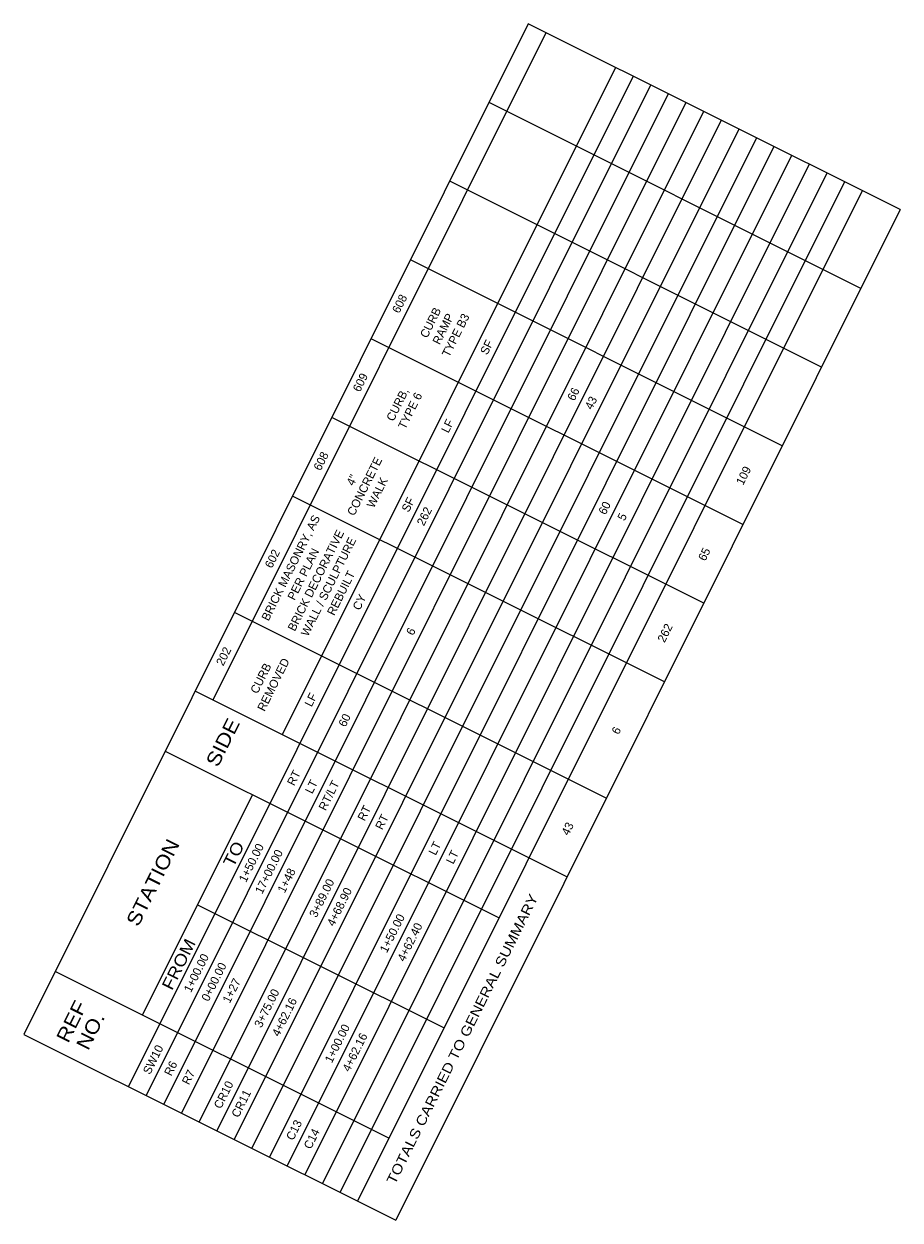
# Model space of a CAD drawing. Header units: feet. Extents: x 2248442 to 2250114, y 437700 to 439537.
# Tile 6 of 9: x 2249865 to 2250114, y 437700 to 438040. Entities that reach past the tile are written whole.
import ezdxf
from ezdxf.enums import TextEntityAlignment as Align

# ---------------------------------------------------------------- set-up
doc = ezdxf.new("R2010")
doc.units = ezdxf.units.FT
doc.header["$MEASUREMENT"] = 0
doc.layers.add('GE_P_CL_Text', color=7, linetype='Continuous')
doc.layers.add('SH_Data', color=7, linetype='Continuous')
doc.styles.add('Font 70-Sub Title', font='txt', dxfattribs={"width": 1.15, "height": 0.17})
doc.styles.add('Font 70-Title', font='txt', dxfattribs={"width": 1.15, "height": 0.2})
doc.styles.add('Slanted-Normal', font='font31.shx', dxfattribs={"height": 0.14})

msp = doc.modelspace()

# ---------------------------------------------------------------- linework, layer by layer
at = {"layer": 'SH_Data', "color": 7, "linetype": 'Continuous'}
for p, q in [((2250008.236, 438040.393, 2172.87), (2249864.806, 437753.194, 2172.87)), ((2250113.947, 437987.6, 2172.87), (2250008.236, 438040.393, 2172.87)), ((2250013.246, 438037.891, 2172.87), (2249918.524, 437848.222, 2172.87)), ((2250038.01, 438025.524, 2172.87), (2249894.58, 437738.325, 2172.87)), ((2250033, 438028.026, 2172.87), (2249938.277, 437838.357, 2172.87)), ((2250043.02, 438023.022, 2172.87), (2249899.59, 437735.823, 2172.87)), ((2250048.03, 438020.52, 2172.87), (2249904.599, 437733.321, 2172.87)), ((2250053.04, 438018.018, 2172.87), (2249909.609, 437730.819, 2172.87)), ((2250058.05, 438015.516, 2172.87), (2249914.619, 437728.316, 2172.87)), ((2250102.777, 437965.234, 2172.87), (2249997.066, 438018.027, 2172.87)), ((2250063.06, 438013.014, 2172.87), (2249919.629, 437725.814, 2172.87)), ((2250068.07, 438010.512, 2172.87), (2249924.639, 437723.312, 2172.87)), ((2250073.08, 438008.01, 2172.87), (2249929.649, 437720.81, 2172.87)), ((2250078.09, 438005.507, 2172.87), (2249934.659, 437718.308, 2172.87)), ((2250083.1, 438003.005, 2172.87), (2249939.669, 437715.806, 2172.87)), ((2250088.109, 438000.503, 2172.87), (2249944.679, 437713.304, 2172.87)), ((2250093.119, 437998.001, 2172.87), (2249949.689, 437710.802, 2172.87)), ((2250098.129, 437995.499, 2172.87), (2249954.699, 437708.3, 2172.87)), ((2250091.607, 437942.868, 2172.87), (2249985.897, 437995.661, 2172.87)), ((2250103.139, 437992.997, 2172.87), (2249959.709, 437705.798, 2172.87)), ((2250113.947, 437987.6, 2172.87), (2249970.516, 437700.401, 2172.87)), ((2250080.437, 437920.502, 2172.87), (2249974.727, 437973.295, 2172.87)), ((2250069.267, 437898.136, 2172.87), (2249963.557, 437950.929, 2172.87)), ((2250058.098, 437875.77, 2172.87), (2249952.387, 437928.563, 2172.87)), ((2250046.928, 437853.404, 2172.87), (2249941.217, 437906.197, 2172.87)), ((2250030.394, 437820.297, 2172.87), (2249924.683, 437873.09, 2172.87)), ((2250019.224, 437797.931, 2172.87), (2249913.514, 437850.724, 2172.87)), ((2249905.017, 437833.711, 2172.87), (2249999.92, 437786.316, 2172.87)), ((2249929.781, 437821.344, 2172.87), (2249898.505, 437758.719, 2172.87)), ((2249914.143, 437790.032, 2172.87), (2249984.283, 437755.003, 2172.87)), ((2249873.742, 437771.087, 2172.87), (2249968.645, 437723.691, 2172.87)), ((2249864.806, 437753.194, 2172.87), (2249970.516, 437700.401, 2172.87))]:
    msp.add_line(p, q, dxfattribs=at)

# ---------------------------------------------------------------- texts
at = {"layer": 'GE_P_CL_Text', "char_height": 2.4, "attachment_point": 5, "rotation": 63.46198, "style": 'Slanted-Normal'}
for s, insert, width in [('608', (2249971.647, 437960.861, 2172.87), 57.4825), ('CURB\\PRAMP\\PTYPE B3', (2249984.018, 437953.699, 2172.87), 57.4825), ('SF', (2249996.411, 437948.494, 2172.87), 57.4825), ('609', (2249960.477, 437938.495, 2172.87), 57.4825), ('66', (2250021.056, 437935.174, 2172.87), 57.4825), ('CURB,\\PTYPE 6', (2249972.848, 437931.333, 2172.87), 57.4825), ('43', (2250026.066, 437932.672, 2172.87), 57.4825), ('LF', (2249985.241, 437926.128, 2172.87), 57.4825), ('608', (2249949.307, 437916.129, 2172.87), 57.4825), ('4"\\PCONCRETE\\PWALK', (2249961.678, 437908.967, 2172.87), 57.4825), ('109', (2250069.449, 437912.018, 2172.87), 57.4825), ('SF', (2249974.071, 437903.762, 2172.87), 57.4825), ('262', (2249978.677, 437900.45, 2172.87), 57.4825), ('60', (2250029.926, 437902.8, 2172.87), 57.4825), ('{\\H1x;BRICK MASONRY, AS PER PLAN\\PBRICK DECORATIVE WALL / SCULPTURE REBUILT}', (2249947.837, 437882.209, 2172.87), 34.7891), ('5', (2250034.936, 437900.298, 2172.87), 57.4825), ('602', (2249935.455, 437888.393, 2172.87), 57.4825), ('65', (2250058.279, 437889.652, 2172.87), 57.4825), ('CY', (2249960.219, 437876.026, 2172.87), 57.4825), ('6', (2249974.845, 437867.71, 2172.87), 57.4825), ('262', (2250047.109, 437867.286, 2172.87), 57.4825), ('202', (2249921.604, 437860.656, 2172.87), 57.4825), ('CURB\\PREMOVED', (2249933.975, 437853.494, 2172.87), 57.4825), ('LF', (2249946.367, 437848.289, 2172.87), 57.4825), ('60', (2249955.983, 437842.475, 2172.87), 57.4825), ('6', (2250033.257, 437839.549, 2172.87), 57.4825), ('RT', (2249941.544, 437826.098, 2172.87), 57.4825), ('LT', (2249946.554, 437823.596, 2172.87), 57.4825), ('RT/LT', (2249951.564, 437821.093, 2172.87), 57.4825), ('RT', (2249961.584, 437816.089, 2172.87), 57.4825), ('RT', (2249966.594, 437813.587, 2172.87), 57.4825), ('43', (2250019.402, 437811.631, 2172.87), 57.4825), ('LT', (2249981.624, 437806.081, 2172.87), 57.4825), ('1+50.00', (2249929.477, 437801.935, 2172.87), 57.4825), ('17+00.00', (2249934.487, 437799.433, 2172.87), 57.4825), ('LT', (2249986.634, 437803.579, 2172.87), 57.4825), ('1+48', (2249939.497, 437796.931, 2172.87), 57.4825), ('3+89.00', (2249949.517, 437791.927, 2172.87), 57.4825), ('4+68.90', (2249954.527, 437789.425, 2172.87), 57.4825), ('1+50.00', (2249969.557, 437781.919, 2172.87), 57.4825), ('4+62.40', (2249974.567, 437779.417, 2172.87), 57.4825), ('1+00.00', (2249913.839, 437770.623, 2172.87), 57.4825), ('0+00.00', (2249918.849, 437768.12, 2172.87), 57.4825), ('1+27', (2249923.859, 437765.618, 2172.87), 57.4825), ('3+75.00', (2249933.879, 437760.614, 2172.87), 57.4825), ('4+62.16', (2249938.889, 437758.112, 2172.87), 57.4825), ('1+00.00', (2249953.919, 437750.606, 2172.87), 57.4825), ('4+62.16', (2249958.929, 437748.104, 2172.87), 57.4825), ('SW10', (2249901.552, 437746.02, 2172.87), 57.4825), ('R6', (2249906.562, 437743.518, 2172.87), 57.4825), ('R7', (2249911.572, 437741.016, 2172.87), 57.4825), ('CR10', (2249921.592, 437736.012, 2172.87), 57.4825), ('CR11', (2249926.602, 437733.51, 2172.87), 57.4825), ('C13', (2249941.632, 437726.004, 2172.87), 57.4825), ('C14', (2249946.642, 437723.502, 2172.87), 57.4825)]:
    msp.add_mtext(s, dxfattribs=dict(at, insert=insert, width=width))
at = {"layer": 'SH_Data', "color": 7, "linetype": 'Continuous'}
for s, height, style, width, p in [('SIDE', 4, 'Font 70-Title', 1.15, (2249921.361, 437836.177, 2172.87)), ('STATION', 4, 'Font 70-Title', 1.15, (2249901.475, 437796.358, 2172.87)), ('TO', 3.4, 'Font 70-Sub Title', 1.15, (2249924.467, 437804.437, 2172.87)), ('TOTALS CARRIED TO GENERAL SUMMARY', 2.8, 'Font 70-Sub Title', 1.175, (2249989.467, 437751.865, 2172.87)), ('FROM', 3.4, 'Font 70-Sub Title', 1.15, (2249908.829, 437773.125, 2172.87))]:
    msp.add_text(s, height=height, rotation=63.46198, dxfattribs=dict(at, style=style, width=width)).set_placement(p, align=Align.MIDDLE_CENTER)
at = {"layer": 'SH_Data', "color": 7, "linetype": 'Continuous', "insert": (2249881.072, 437755.503, 2172.87), "char_height": 4, "attachment_point": 5, "rotation": 63.46198, "line_spacing_factor": 0.9, "style": 'Font 70-Title'}
msp.add_mtext('REF\\PNO.', dxfattribs=at)

doc.saveas('drawing.dxf')
